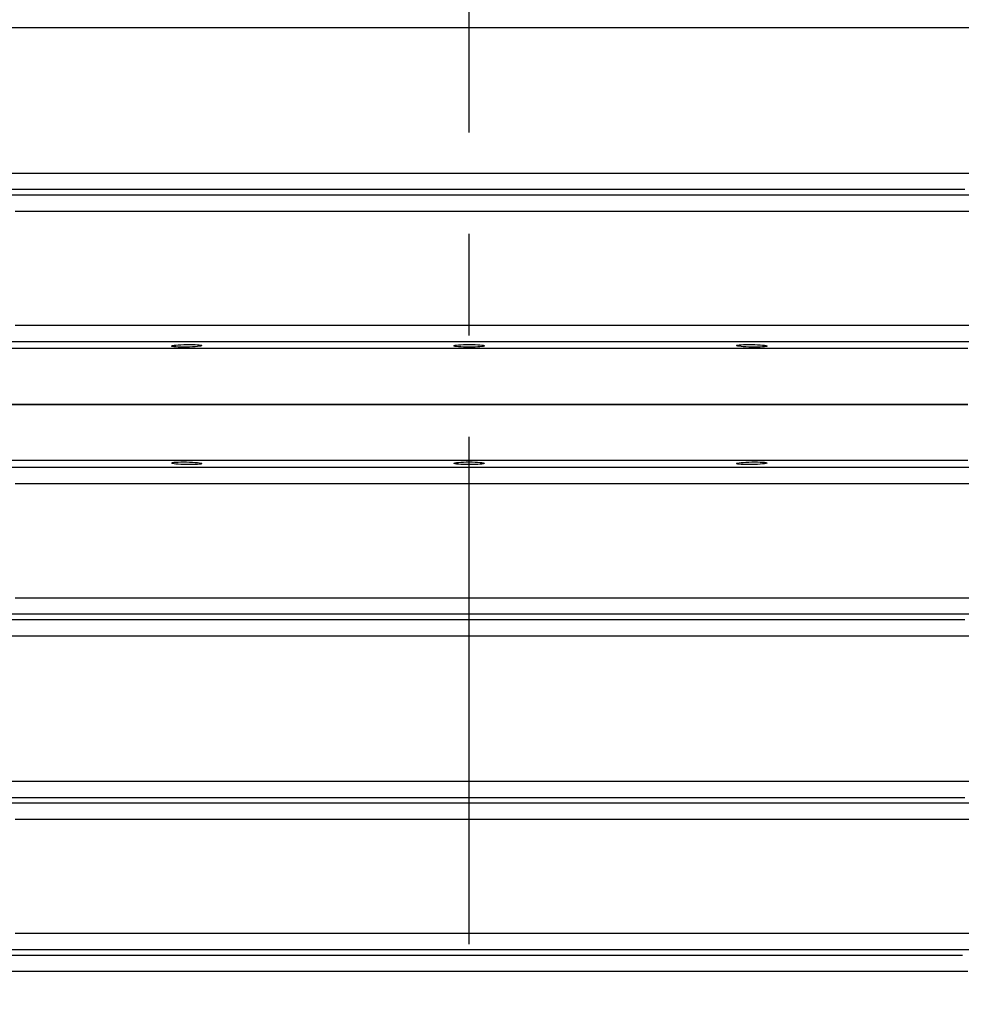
# Model space of a CAD drawing. Header units: millimetres. Extents: x 196 to 1773810, y -221320 to 153872.
# Tile 171 of 256: x 1163664 to 1164252, y -200380 to -199764. Entities that reach past the tile are written whole.
import ezdxf

# ---------------------------------------------------------------- set-up
doc = ezdxf.new("R2010")
doc.units = ezdxf.units.MM
doc.linetypes.add('CENTER', pattern=[50.8, 31.75, -6.35, 6.35, -6.35])
doc.layers.get('Defpoints').update_dxf_attribs({"lineweight": 18})
doc.layers.add('00_Основной', color=163, linetype='Continuous', lineweight=40)
doc.layers.add('ТМ-размеры', color=25, linetype='Continuous', lineweight=20)
doc.styles.add('SFINKS', font='SFINKS.shx', dxfattribs={"width": 0.7, "oblique": 15})
doc.dimstyles.new('кира-50', dxfattribs={"dimtxt": 150, "dimasz": 40, "dimexe": 15, "dimexo": 0, "dimgap": 20, "dimtad": 1, "dimdec": 0, "dimrnd": 5, "dimdsep": 46, "dimtxsty": 'SFINKS', "dimblk1": 'OBLIQUE', "dimblk2": 'OBLIQUE', "dimsah": 1, "dimcen": 2.5, "dimclrd": 252, "dimclre": 252, "dimclrt": 252, "dimadec": 0, "dimazin": 0, "dimtfac": 1, "dimtdec": 0, "dimtofl": 0, "dimtmove": 0, "dimatfit": 3, "dimldrblk": 'OBLIQUE', "dimfxl": 15, "dimtfill": 1, "dimtolj": 1, "dimtzin": 0, "dimlwd": 20, "dimlwe": 20, "dimarcsym": 0})

# ---------------------------------------------------------------- blocks, each defined once
blk = doc.blocks.new('_Oblique')
at = {"color": 0, "linetype": 'ByBlock', "lineweight": -2}
blk.add_line((-0.5, -0.5), (0.5, 0.5), dxfattribs=at)
blk = doc.blocks.new('*D61')
at = {"layer": 'Defpoints', "color": 0, "linetype": 'ByBlock', "lineweight": 50, "transparency": 16777216}
for p in [(1163944.68, -194978.27), (1163944.68, -203390.23), (1165379.01, -203390.23)]:
    blk.add_point(p, dxfattribs=at)
at = {"layer": 'ТМ-размеры', "color": 252, "linetype": 'ByBlock', "lineweight": 20, "transparency": 16777216}
for p, q in [((1163944.68, -194978.27), (1165394.01, -194978.27)), ((1165379.01, -194978.27), (1165379.01, -203390.23)), ((1163944.68, -203390.23), (1165394.01, -203390.23))]:
    blk.add_line(p, q, dxfattribs=at)
at = {"layer": 'ТМ-размеры', "color": 252, "linetype": 'ByBlock', "lineweight": 20, "transparency": 16777216, "xscale": 40, "yscale": 40, "zscale": 40}
for p, rotation in [((1165379.01, -194978.27), 90), ((1165379.01, -203390.23), 270)]:
    blk.add_blockref('_Oblique', p, dxfattribs=dict(at, rotation=rotation))
at = {"layer": 'ТМ-размеры', "color": 252, "linetype": 'ByBlock', "transparency": 16777216, "insert": (1165284.01, -199184.25), "char_height": 150, "attachment_point": 5, "rotation": 90, "style": 'SFINKS', "bg_fill": 3, "box_fill_scale": 1.1, "bg_fill_color": 256, "bg_fill_true_color": 13158600, "bg_fill_transparency": 0}
blk.add_mtext('\\A1;8410', dxfattribs=at)

msp = doc.modelspace()

# ---------------------------------------------------------------- linework, layer by layer
at = {"color": 252, "linetype": 'CENTER', "lineweight": 25, "ltscale": 10}
msp.add_line((1163944.68, -203390.23, 0.2), (1163944.68, -194978.28, 0.2), dxfattribs=at)
at = {"layer": '00_Основной', "color": 252, "lineweight": 25, "ltscale": 10, "elevation": 0.2}
for points in [[(1163653.01, -199768.66), (1163674.65, -199768.66), (1163696.49, -199768.66), (1163718.51, -199768.66), (1163740.68, -199768.66), (1163762.99, -199768.66), (1163785.42, -199768.66), (1163807.96, -199768.66), (1163830.61, -199768.66), (1163853.33, -199768.66), (1163876.1, -199768.66), (1163898.94, -199768.66), (1163921.8, -199768.66), (1163944.68, -199768.66), (1163967.56, -199768.66), (1163990.42, -199768.66), (1164013.25, -199768.66), (1164036.02, -199768.66), (1164058.74, -199768.66), (1164081.39, -199768.66), (1164103.93, -199768.66), (1164126.36, -199768.66), (1164148.67, -199768.66), (1164170.84, -199768.66), (1164192.86, -199768.66), (1164214.7, -199768.66), (1164236.34, -199768.66), (1164257.81, -199768.66)], [(1164257.81, -199859.85), (1164236.34, -199859.85), (1164214.7, -199859.85), (1164192.86, -199859.85), (1164170.84, -199859.85), (1164148.67, -199859.85), (1164126.36, -199859.85), (1164103.93, -199859.85), (1164081.39, -199859.85), (1164058.74, -199859.85), (1164036.02, -199859.85), (1164013.25, -199859.85), (1163990.42, -199859.85), (1163967.56, -199859.85), (1163944.68, -199859.85), (1163921.8, -199859.85), (1163898.94, -199859.85), (1163876.1, -199859.85), (1163853.33, -199859.85), (1163830.61, -199859.85), (1163807.96, -199859.85), (1163785.42, -199859.85), (1163762.99, -199859.85), (1163740.68, -199859.85), (1163718.51, -199859.85), (1163696.49, -199859.85), (1163674.65, -199859.85), (1163653.01, -199859.85)], [(1163656.06, -199869.81), (1163677.48, -199869.81), (1163699.09, -199869.81), (1163720.87, -199869.81), (1163742.81, -199869.81), (1163764.88, -199869.81), (1163787.09, -199869.81), (1163809.4, -199869.81), (1163831.79, -199869.81), (1163854.29, -199869.81), (1163876.82, -199869.81), (1163899.42, -199869.81), (1163922.04, -199869.81), (1163944.68, -199869.81), (1163967.32, -199869.81), (1163989.94, -199869.81), (1164012.53, -199869.81), (1164035.06, -199869.81), (1164057.56, -199869.81), (1164079.95, -199869.81), (1164102.26, -199869.81), (1164124.47, -199869.81), (1164146.54, -199869.81), (1164168.48, -199869.81), (1164190.26, -199869.81), (1164211.88, -199869.81), (1164233.3, -199869.81), (1164254.54, -199869.81)], [(1164270.75, -199873.45), (1164251.42, -199873.45), (1164231.89, -199873.45), (1164212.16, -199873.45), (1164192.26, -199873.45), (1164172.21, -199873.45), (1164152, -199873.45), (1164131.66, -199873.45), (1164111.2, -199873.45), (1164090.62, -199873.45), (1164069.95, -199873.45), (1164049.19, -199873.45), (1164028.38, -199873.45), (1164007.49, -199873.45), (1163986.58, -199873.45), (1163965.64, -199873.45), (1163944.68, -199873.45), (1163923.71, -199873.45), (1163902.77, -199873.45), (1163881.86, -199873.45), (1163860.98, -199873.45), (1163840.16, -199873.45), (1163819.4, -199873.45), (1163798.73, -199873.45), (1163778.16, -199873.45), (1163757.7, -199873.45), (1163737.35, -199873.45), (1163717.14, -199873.45), (1163697.09, -199873.45), (1163677.19, -199873.45), (1163657.46, -199873.45)], [(1163660.67, -199883.41), (1163680.17, -199883.41), (1163699.84, -199883.41), (1163719.68, -199883.41), (1163739.66, -199883.41), (1163759.78, -199883.41), (1163780.02, -199883.41), (1163800.37, -199883.41), (1163820.8, -199883.41), (1163841.32, -199883.41), (1163861.91, -199883.41), (1163882.55, -199883.41), (1163903.24, -199883.41), (1163923.95, -199883.41), (1163944.68, -199883.41), (1163965.4, -199883.41), (1163986.11, -199883.41), (1164006.8, -199883.41), (1164027.44, -199883.41), (1164048.03, -199883.41), (1164068.55, -199883.41), (1164089, -199883.41), (1164109.33, -199883.41), (1164129.58, -199883.41), (1164149.69, -199883.41), (1164169.67, -199883.41), (1164189.51, -199883.41), (1164209.18, -199883.41), (1164228.68, -199883.41), (1164248, -199883.41), (1164267.12, -199883.41)], [(1164267.12, -199955.1), (1164248, -199955.1), (1164228.68, -199955.1), (1164209.18, -199955.1), (1164189.51, -199955.1), (1164169.67, -199955.1), (1164149.69, -199955.1), (1164129.58, -199955.1), (1164109.33, -199955.1), (1164089, -199955.1), (1164068.55, -199955.1), (1164048.03, -199955.1), (1164027.44, -199955.1), (1164006.8, -199955.1), (1163986.11, -199955.1), (1163965.4, -199955.1), (1163944.68, -199955.1), (1163923.95, -199955.1), (1163903.24, -199955.1), (1163882.55, -199955.1), (1163861.91, -199955.1), (1163841.32, -199955.1), (1163820.8, -199955.1), (1163800.37, -199955.1), (1163780.02, -199955.1), (1163759.78, -199955.1), (1163739.66, -199955.1), (1163719.68, -199955.1), (1163699.84, -199955.1), (1163680.17, -199955.1), (1163660.67, -199955.1)], [(1163944.68, -199969.5), (1163921.91, -199969.5), (1163899.15, -199969.5), (1163876.41, -199969.5), (1163853.73, -199969.5), (1163831.11, -199969.5), (1163808.58, -199969.5), (1163786.13, -199969.5), (1163763.79, -199969.5), (1163741.58, -199969.5), (1163719.5, -199969.5), (1163697.58, -199969.5), (1163675.84, -199969.5), (1163654.26, -199969.5)], [(1163657.46, -199965.06), (1163677.19, -199965.06), (1163697.09, -199965.06), (1163717.14, -199965.06), (1163737.35, -199965.06), (1163757.7, -199965.06), (1163778.16, -199965.06), (1163798.73, -199965.06), (1163819.4, -199965.06), (1163840.16, -199965.06), (1163860.98, -199965.06), (1163881.86, -199965.06), (1163902.77, -199965.06), (1163923.71, -199965.06), (1163944.68, -199965.06), (1163965.64, -199965.06), (1163986.58, -199965.06), (1164007.49, -199965.06), (1164028.38, -199965.06), (1164049.19, -199965.06), (1164069.95, -199965.06), (1164090.62, -199965.06), (1164111.2, -199965.06), (1164131.66, -199965.06), (1164152, -199965.06), (1164172.21, -199965.06), (1164192.26, -199965.06), (1164212.16, -199965.06), (1164231.89, -199965.06), (1164251.42, -199965.06), (1164270.75, -199965.06)], [(1164256.45, -199969.5), (1164235.09, -199969.5), (1164213.53, -199969.5), (1164191.77, -199969.5), (1164169.85, -199969.5), (1164147.77, -199969.5), (1164125.56, -199969.5), (1164103.22, -199969.5), (1164080.77, -199969.5), (1164058.24, -199969.5), (1164035.62, -199969.5), (1164012.94, -199969.5), (1163990.2, -199969.5), (1163967.44, -199969.5), (1163944.68, -199969.5)], [(1163944.68, -200004.5), (1163921.91, -200004.5), (1163899.15, -200004.5), (1163876.41, -200004.5), (1163853.73, -200004.5), (1163831.11, -200004.5), (1163808.58, -200004.5), (1163786.13, -200004.5), (1163763.79, -200004.5), (1163741.58, -200004.5), (1163719.5, -200004.5), (1163697.58, -200004.5), (1163675.84, -200004.5), (1163654.26, -200004.5)], [(1163654.26, -200004.5), (1163675.84, -200004.5), (1163697.58, -200004.5), (1163719.5, -200004.5), (1163741.58, -200004.5), (1163763.79, -200004.5), (1163786.13, -200004.5), (1163808.58, -200004.5), (1163831.11, -200004.5), (1163853.73, -200004.5), (1163876.41, -200004.5), (1163899.15, -200004.5), (1163921.91, -200004.5), (1163944.68, -200004.5)], [(1164256.45, -200004.5), (1164235.09, -200004.5), (1164213.53, -200004.5), (1164191.77, -200004.5), (1164169.85, -200004.5), (1164147.77, -200004.5), (1164125.56, -200004.5), (1164103.22, -200004.5), (1164080.77, -200004.5), (1164058.24, -200004.5), (1164035.62, -200004.5), (1164012.94, -200004.5), (1163990.2, -200004.5), (1163967.44, -200004.5), (1163944.68, -200004.5)], [(1163944.68, -200004.5), (1163967.44, -200004.5), (1163990.2, -200004.5), (1164012.94, -200004.5), (1164035.62, -200004.5), (1164058.24, -200004.5), (1164080.77, -200004.5), (1164103.22, -200004.5), (1164125.56, -200004.5), (1164147.77, -200004.5), (1164169.85, -200004.5), (1164191.77, -200004.5), (1164213.53, -200004.5), (1164235.09, -200004.5), (1164256.45, -200004.5)], [(1163944.68, -200039.51), (1163921.91, -200039.51), (1163899.15, -200039.51), (1163876.41, -200039.51), (1163853.73, -200039.51), (1163831.11, -200039.51), (1163808.58, -200039.51), (1163786.13, -200039.51), (1163763.79, -200039.51), (1163741.58, -200039.51), (1163719.5, -200039.51), (1163697.58, -200039.51), (1163675.84, -200039.51), (1163654.26, -200039.51)], [(1164270.75, -200043.95), (1164251.42, -200043.95), (1164231.89, -200043.95), (1164212.16, -200043.95), (1164192.26, -200043.95), (1164172.21, -200043.95), (1164152, -200043.95), (1164131.66, -200043.95), (1164111.2, -200043.95), (1164090.62, -200043.95), (1164069.95, -200043.95), (1164049.19, -200043.95), (1164028.38, -200043.95), (1164007.49, -200043.95), (1163986.58, -200043.95), (1163965.64, -200043.95), (1163944.68, -200043.95), (1163923.71, -200043.95), (1163902.77, -200043.95), (1163881.86, -200043.95), (1163860.98, -200043.95), (1163840.16, -200043.95), (1163819.4, -200043.95), (1163798.73, -200043.95), (1163778.16, -200043.95), (1163757.7, -200043.95), (1163737.35, -200043.95), (1163717.14, -200043.95), (1163697.09, -200043.95), (1163677.19, -200043.95), (1163657.46, -200043.95)], [(1164256.45, -200039.51), (1164235.09, -200039.51), (1164213.53, -200039.51), (1164191.77, -200039.51), (1164169.85, -200039.51), (1164147.77, -200039.51), (1164125.56, -200039.51), (1164103.22, -200039.51), (1164080.77, -200039.51), (1164058.24, -200039.51), (1164035.62, -200039.51), (1164012.94, -200039.51), (1163990.2, -200039.51), (1163967.44, -200039.51), (1163944.68, -200039.51)], [(1163660.67, -200053.92), (1163680.17, -200053.92), (1163699.84, -200053.92), (1163719.68, -200053.92), (1163739.66, -200053.92), (1163759.78, -200053.92), (1163780.02, -200053.92), (1163800.37, -200053.92), (1163820.8, -200053.92), (1163841.32, -200053.92), (1163861.91, -200053.92), (1163882.55, -200053.92), (1163903.24, -200053.92), (1163923.95, -200053.92), (1163944.68, -200053.92), (1163965.4, -200053.92), (1163986.11, -200053.92), (1164006.8, -200053.92), (1164027.44, -200053.92), (1164048.03, -200053.92), (1164068.55, -200053.92), (1164089, -200053.92), (1164109.33, -200053.92), (1164129.58, -200053.92), (1164149.69, -200053.92), (1164169.67, -200053.92), (1164189.51, -200053.92), (1164209.18, -200053.92), (1164228.68, -200053.92), (1164248, -200053.92), (1164267.12, -200053.92)], [(1164267.12, -200125.59), (1164248, -200125.59), (1164228.68, -200125.59), (1164209.18, -200125.59), (1164189.51, -200125.59), (1164169.67, -200125.59), (1164149.69, -200125.59), (1164129.58, -200125.59), (1164109.33, -200125.59), (1164089, -200125.59), (1164068.55, -200125.59), (1164048.03, -200125.59), (1164027.44, -200125.59), (1164006.8, -200125.59), (1163986.11, -200125.59), (1163965.4, -200125.59), (1163944.68, -200125.59), (1163923.95, -200125.59), (1163903.24, -200125.59), (1163882.55, -200125.59), (1163861.91, -200125.59), (1163841.32, -200125.59), (1163820.8, -200125.59), (1163800.37, -200125.59), (1163780.02, -200125.59), (1163759.78, -200125.59), (1163739.66, -200125.59), (1163719.68, -200125.59), (1163699.84, -200125.59), (1163680.17, -200125.59), (1163660.67, -200125.59)], [(1163657.46, -200135.55), (1163677.19, -200135.55), (1163697.09, -200135.55), (1163717.14, -200135.55), (1163737.35, -200135.55), (1163757.7, -200135.55), (1163778.16, -200135.55), (1163798.73, -200135.55), (1163819.4, -200135.55), (1163840.16, -200135.55), (1163860.98, -200135.55), (1163881.86, -200135.55), (1163902.77, -200135.55), (1163923.71, -200135.55), (1163944.68, -200135.55), (1163965.64, -200135.55), (1163986.58, -200135.55), (1164007.49, -200135.55), (1164028.38, -200135.55), (1164049.19, -200135.55), (1164069.95, -200135.55), (1164090.62, -200135.55), (1164111.2, -200135.55), (1164131.66, -200135.55), (1164152, -200135.55), (1164172.21, -200135.55), (1164192.26, -200135.55), (1164212.16, -200135.55), (1164231.89, -200135.55), (1164251.42, -200135.55), (1164270.75, -200135.55)], [(1164254.54, -200139.2), (1164233.3, -200139.2), (1164211.88, -200139.2), (1164190.26, -200139.2), (1164168.48, -200139.2), (1164146.54, -200139.2), (1164124.47, -200139.2), (1164102.26, -200139.2), (1164079.95, -200139.2), (1164057.56, -200139.2), (1164035.06, -200139.2), (1164012.53, -200139.2), (1163989.94, -200139.2), (1163967.32, -200139.2), (1163944.68, -200139.2), (1163922.04, -200139.2), (1163899.42, -200139.2), (1163876.82, -200139.2), (1163854.29, -200139.2), (1163831.79, -200139.2), (1163809.4, -200139.2), (1163787.09, -200139.2), (1163764.88, -200139.2), (1163742.81, -200139.2), (1163720.87, -200139.2), (1163699.09, -200139.2), (1163677.48, -200139.2), (1163656.06, -200139.2)], [(1163653.01, -200149.17), (1163674.65, -200149.17), (1163696.49, -200149.17), (1163718.51, -200149.17), (1163740.68, -200149.17), (1163762.99, -200149.17), (1163785.42, -200149.17), (1163807.96, -200149.17), (1163830.61, -200149.17), (1163853.33, -200149.17), (1163876.1, -200149.17), (1163898.94, -200149.17), (1163921.8, -200149.17), (1163944.68, -200149.17), (1163967.56, -200149.17), (1163990.42, -200149.17), (1164013.25, -200149.17), (1164036.02, -200149.17), (1164058.74, -200149.17), (1164081.39, -200149.17), (1164103.93, -200149.17), (1164126.36, -200149.17), (1164148.67, -200149.17), (1164170.84, -200149.17), (1164192.86, -200149.17), (1164214.7, -200149.17), (1164236.34, -200149.17), (1164257.81, -200149.17)], [(1164257.81, -200240.34), (1164236.34, -200240.34), (1164214.7, -200240.34), (1164192.86, -200240.34), (1164170.84, -200240.34), (1164148.67, -200240.34), (1164126.36, -200240.34), (1164103.93, -200240.34), (1164081.39, -200240.34), (1164058.74, -200240.34), (1164036.02, -200240.34), (1164013.25, -200240.34), (1163990.42, -200240.34), (1163967.56, -200240.34), (1163944.68, -200240.34), (1163921.8, -200240.34), (1163898.94, -200240.34), (1163876.1, -200240.34), (1163853.33, -200240.34), (1163830.61, -200240.34), (1163807.96, -200240.34), (1163785.42, -200240.34), (1163762.99, -200240.34), (1163740.68, -200240.34), (1163718.51, -200240.34), (1163696.49, -200240.34), (1163674.65, -200240.34), (1163653.01, -200240.34)], [(1163656.06, -200250.3), (1163677.48, -200250.3), (1163699.09, -200250.3), (1163720.87, -200250.3), (1163742.81, -200250.3), (1163764.88, -200250.3), (1163787.09, -200250.3), (1163809.4, -200250.3), (1163831.79, -200250.3), (1163854.29, -200250.3), (1163876.82, -200250.3), (1163899.42, -200250.3), (1163922.04, -200250.3), (1163944.68, -200250.3), (1163967.32, -200250.3), (1163989.94, -200250.3), (1164012.53, -200250.3), (1164035.06, -200250.3), (1164057.56, -200250.3), (1164079.95, -200250.3), (1164102.26, -200250.3), (1164124.47, -200250.3), (1164146.54, -200250.3), (1164168.48, -200250.3), (1164190.26, -200250.3), (1164211.88, -200250.3), (1164233.3, -200250.3), (1164254.54, -200250.3)], [(1164270.75, -200253.96), (1164251.42, -200253.96), (1164231.89, -200253.96), (1164212.16, -200253.96), (1164192.26, -200253.96), (1164172.21, -200253.96), (1164152, -200253.96), (1164131.66, -200253.96), (1164111.2, -200253.96), (1164090.62, -200253.96), (1164069.95, -200253.96), (1164049.19, -200253.96), (1164028.38, -200253.96), (1164007.49, -200253.96), (1163986.58, -200253.96), (1163965.64, -200253.96), (1163944.68, -200253.96), (1163923.71, -200253.96), (1163902.77, -200253.96), (1163881.86, -200253.96), (1163860.98, -200253.96), (1163840.16, -200253.96), (1163819.4, -200253.96), (1163798.73, -200253.96), (1163778.16, -200253.96), (1163757.7, -200253.96), (1163737.35, -200253.96), (1163717.14, -200253.96), (1163697.09, -200253.96), (1163677.19, -200253.96), (1163657.46, -200253.96)], [(1163660.67, -200263.92), (1163680.17, -200263.92), (1163699.84, -200263.92), (1163719.68, -200263.92), (1163739.66, -200263.92), (1163759.78, -200263.92), (1163780.02, -200263.92), (1163800.37, -200263.92), (1163820.8, -200263.92), (1163841.32, -200263.92), (1163861.91, -200263.92), (1163882.55, -200263.92), (1163903.24, -200263.92), (1163923.95, -200263.92), (1163944.68, -200263.92), (1163965.4, -200263.92), (1163986.11, -200263.92), (1164006.8, -200263.92), (1164027.44, -200263.92), (1164048.03, -200263.92), (1164068.55, -200263.92), (1164089, -200263.92), (1164109.33, -200263.92), (1164129.58, -200263.92), (1164149.69, -200263.92), (1164169.67, -200263.92), (1164189.51, -200263.92), (1164209.18, -200263.92), (1164228.68, -200263.92), (1164248, -200263.92), (1164267.12, -200263.92)], [(1164267.12, -200335.59), (1164248, -200335.59), (1164228.68, -200335.59), (1164209.18, -200335.59), (1164189.51, -200335.59), (1164169.67, -200335.59), (1164149.69, -200335.59), (1164129.58, -200335.59), (1164109.33, -200335.59), (1164089, -200335.59), (1164068.55, -200335.59), (1164048.03, -200335.59), (1164027.44, -200335.59), (1164006.8, -200335.59), (1163986.11, -200335.59), (1163965.4, -200335.59), (1163944.68, -200335.59), (1163923.95, -200335.59), (1163903.24, -200335.59), (1163882.55, -200335.59), (1163861.91, -200335.59), (1163841.32, -200335.59), (1163820.8, -200335.59), (1163800.37, -200335.59), (1163780.02, -200335.59), (1163759.78, -200335.59), (1163739.66, -200335.59), (1163719.68, -200335.59), (1163699.84, -200335.59), (1163680.17, -200335.59), (1163660.67, -200335.59)], [(1163657.46, -200345.55), (1163677.19, -200345.55), (1163697.09, -200345.55), (1163717.14, -200345.55), (1163737.35, -200345.55), (1163757.7, -200345.55), (1163778.16, -200345.55), (1163798.73, -200345.55), (1163819.4, -200345.55), (1163840.16, -200345.55), (1163860.98, -200345.55), (1163881.86, -200345.55), (1163902.77, -200345.55), (1163923.71, -200345.55), (1163944.68, -200345.55), (1163965.64, -200345.55), (1163986.58, -200345.55), (1164007.49, -200345.55), (1164028.38, -200345.55), (1164049.19, -200345.55), (1164069.95, -200345.55), (1164090.62, -200345.55), (1164111.2, -200345.55), (1164131.66, -200345.55), (1164152, -200345.55), (1164172.21, -200345.55), (1164192.26, -200345.55), (1164212.16, -200345.55), (1164231.89, -200345.55), (1164251.42, -200345.55), (1164270.75, -200345.55)], [(1164253.18, -200349.2), (1164232.04, -200349.2), (1164210.7, -200349.2), (1164189.17, -200349.2), (1164167.48, -200349.2), (1164145.64, -200349.2), (1164123.67, -200349.2), (1164101.56, -200349.2), (1164079.34, -200349.2), (1164057.05, -200349.2), (1164034.66, -200349.2), (1164012.22, -200349.2), (1163989.72, -200349.2), (1163967.2, -200349.2), (1163944.68, -200349.2), (1163922.15, -200349.2), (1163899.63, -200349.2), (1163877.13, -200349.2), (1163854.7, -200349.2), (1163832.32, -200349.2), (1163810.01, -200349.2), (1163787.8, -200349.2), (1163765.7, -200349.2), (1163743.71, -200349.2), (1163721.87, -200349.2), (1163700.18, -200349.2), (1163678.65, -200349.2), (1163657.31, -200349.2)], [(1163654.26, -200359.17), (1163675.84, -200359.17), (1163697.58, -200359.17), (1163719.5, -200359.17), (1163741.58, -200359.17), (1163763.79, -200359.17), (1163786.13, -200359.17), (1163808.58, -200359.17), (1163831.11, -200359.17), (1163853.73, -200359.17), (1163876.41, -200359.17), (1163899.15, -200359.17), (1163921.91, -200359.17), (1163944.68, -200359.17), (1163967.44, -200359.17), (1163990.2, -200359.17), (1164012.94, -200359.17), (1164035.62, -200359.17), (1164058.24, -200359.17), (1164080.77, -200359.17), (1164103.22, -200359.17), (1164125.56, -200359.17), (1164147.77, -200359.17), (1164169.85, -200359.17), (1164191.77, -200359.17), (1164213.53, -200359.17), (1164235.09, -200359.17), (1164256.45, -200359.17)]]:
    msp.add_lwpolyline(points, dxfattribs=at)
for points in [[(1163761.25, -199967.3), (1163762.69, -199967.18), (1163764.34, -199967.06), (1163766.14, -199966.99), (1163767.98, -199966.94), (1163769.82, -199966.92), (1163771.61, -199966.94), (1163773.26, -199966.98), (1163774.69, -199967.06), (1163775.86, -199967.16), (1163776.73, -199967.29), (1163777.27, -199967.43), (1163777.45, -199967.58), (1163777.27, -199967.75), (1163776.7, -199967.91), (1163775.83, -199968.06), (1163774.66, -199968.2), (1163773.23, -199968.33), (1163771.57, -199968.44), (1163769.78, -199968.52), (1163767.94, -199968.57), (1163766.09, -199968.59), (1163764.3, -199968.57), (1163762.65, -199968.53), (1163761.21, -199968.44), (1163760.04, -199968.35), (1163759.16, -199968.22), (1163758.63, -199968.08), (1163758.44, -199967.92), (1163758.64, -199967.77), (1163759.19, -199967.6), (1163760.07, -199967.44)], [(1163937.97, -199967.16), (1163939.4, -199967.06), (1163941.07, -199966.99), (1163942.85, -199966.94), (1163944.69, -199966.92), (1163946.53, -199966.94), (1163948.32, -199966.99), (1163949.99, -199967.06), (1163951.41, -199967.18), (1163952.57, -199967.3), (1163953.45, -199967.44), (1163954, -199967.6), (1163954.18, -199967.75), (1163954, -199967.92), (1163953.45, -199968.08), (1163952.55, -199968.22), (1163951.38, -199968.35), (1163949.96, -199968.44), (1163948.29, -199968.52), (1163946.5, -199968.57), (1163944.67, -199968.59), (1163942.82, -199968.57), (1163941.04, -199968.52), (1163939.38, -199968.44), (1163937.95, -199968.35), (1163936.77, -199968.22), (1163935.89, -199968.08), (1163935.35, -199967.92), (1163935.17, -199967.75), (1163935.35, -199967.6), (1163935.91, -199967.44), (1163936.78, -199967.29)], [(1164114.68, -199967.06), (1164116.12, -199966.98), (1164117.78, -199966.94), (1164119.58, -199966.92), (1164121.41, -199966.94), (1164123.26, -199966.99), (1164125.05, -199967.08), (1164126.7, -199967.18), (1164128.13, -199967.3), (1164129.3, -199967.44), (1164130.17, -199967.61), (1164130.72, -199967.77), (1164130.91, -199967.94), (1164130.72, -199968.08), (1164130.17, -199968.23), (1164129.3, -199968.35), (1164128.11, -199968.44), (1164126.69, -199968.53), (1164125.03, -199968.57), (1164123.23, -199968.59), (1164121.4, -199968.57), (1164119.56, -199968.52), (1164117.77, -199968.44), (1164116.1, -199968.33), (1164114.68, -199968.2), (1164113.5, -199968.06), (1164112.62, -199967.91), (1164112.08, -199967.74), (1164111.9, -199967.58), (1164112.08, -199967.43), (1164112.63, -199967.29), (1164113.51, -199967.16)], [(1163761.25, -200041.71), (1163760.07, -200041.56), (1163759.19, -200041.4), (1163758.64, -200041.24), (1163758.44, -200041.08), (1163758.63, -200040.92), (1163759.16, -200040.78), (1163760.04, -200040.65), (1163761.2, -200040.55), (1163762.62, -200040.48), (1163764.27, -200040.44), (1163766.06, -200040.43), (1163767.91, -200040.44), (1163769.78, -200040.48), (1163771.57, -200040.57), (1163773.22, -200040.67), (1163774.64, -200040.79), (1163775.83, -200040.94), (1163776.7, -200041.09), (1163777.26, -200041.26), (1163777.45, -200041.41), (1163777.28, -200041.57), (1163776.75, -200041.71), (1163775.87, -200041.84), (1163774.7, -200041.95), (1163773.27, -200042.02), (1163771.61, -200042.06), (1163769.83, -200042.08), (1163767.98, -200042.06), (1163766.15, -200042.02), (1163764.36, -200041.94), (1163762.69, -200041.84)], [(1163937.97, -200041.84), (1163936.8, -200041.71), (1163935.91, -200041.57), (1163935.35, -200041.41), (1163935.17, -200041.24), (1163935.35, -200041.09), (1163935.91, -200040.94), (1163936.77, -200040.79), (1163937.94, -200040.67), (1163939.36, -200040.57), (1163941, -200040.48), (1163942.81, -200040.44), (1163944.66, -200040.43), (1163946.5, -200040.44), (1163948.29, -200040.48), (1163949.95, -200040.57), (1163951.38, -200040.67), (1163952.55, -200040.79), (1163953.43, -200040.94), (1163953.98, -200041.09), (1163954.18, -200041.24), (1163954, -200041.4), (1163953.46, -200041.57), (1163952.58, -200041.71), (1163951.43, -200041.84), (1163949.99, -200041.94), (1163948.34, -200042.02), (1163946.54, -200042.06), (1163944.69, -200042.09), (1163942.86, -200042.06), (1163941.07, -200042.02), (1163939.4, -200041.95)], [(1164114.68, -200041.95), (1164113.51, -200041.85), (1164112.63, -200041.72), (1164112.08, -200041.58), (1164111.9, -200041.43), (1164112.08, -200041.26), (1164112.63, -200041.1), (1164113.5, -200040.95), (1164114.66, -200040.79), (1164116.09, -200040.68), (1164117.74, -200040.57), (1164119.53, -200040.48), (1164121.38, -200040.44), (1164123.23, -200040.43), (1164125.03, -200040.44), (1164126.69, -200040.48), (1164128.11, -200040.55), (1164129.28, -200040.65), (1164130.16, -200040.78), (1164130.71, -200040.92), (1164130.91, -200041.08), (1164130.72, -200041.23), (1164130.19, -200041.4), (1164129.31, -200041.56), (1164128.14, -200041.7), (1164126.7, -200041.82), (1164125.05, -200041.94), (1164123.26, -200042.02), (1164121.42, -200042.06), (1164119.58, -200042.08), (1164117.78, -200042.08), (1164116.13, -200042.02)]]:
    msp.add_lwpolyline(points, close=True, dxfattribs=at)

# ---------------------------------------------------------------- next in the draw order: dimensions: what is measured, and where the dimension line sits
at = {"layer": 'ТМ-размеры', "color": 3, "linetype": 'ByBlock'}
dim = msp.add_linear_dim(base=(1165379.01, -203390.23, 0.2), p1=(1163944.68, -194978.27, 0.2), p2=(1163944.68, -203390.23, 0.2), angle=90, dimstyle='кира-50', dxfattribs=at)
dim.commit()
dim.dimension.update_dxf_attribs({"geometry": '*D61', "text_midpoint": (1165284.01, -199184.25, 0.2)})

doc.saveas('drawing.dxf')
